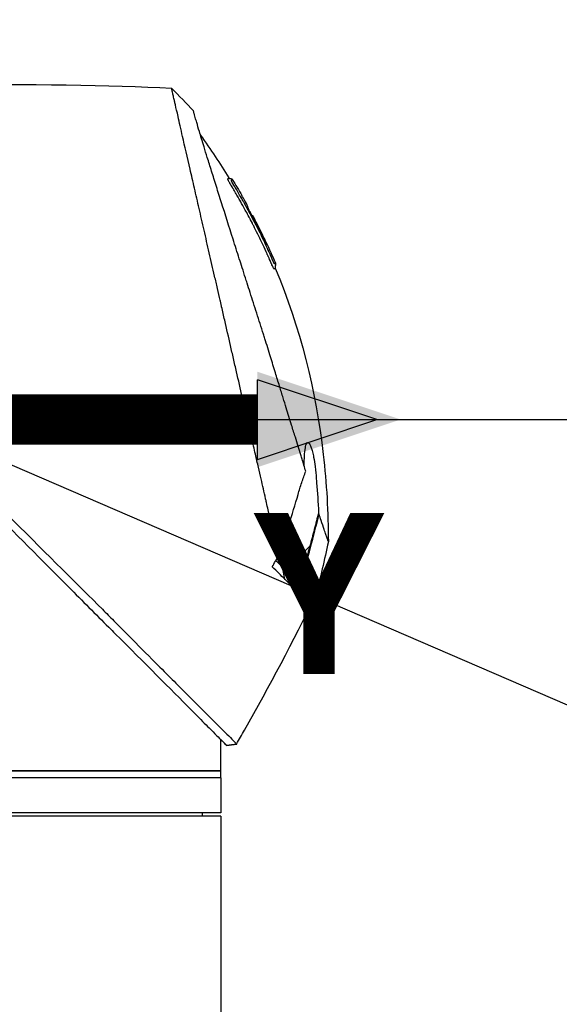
# Model space of a CAD drawing. Header units: millimetres. Extents: x 0 to 5219, y 0 to 2970.
# Tile 164 of 237: x 2025 to 2102, y 2037 to 2178. Entities that reach past the tile are written whole.
import ezdxf

# ---------------------------------------------------------------- set-up
doc = ezdxf.new("R2010")
doc.units = ezdxf.units.MM
doc.header["$LTSCALE"] = 0.2
doc.linetypes.add('CENTER2', pattern=[1.125, 0.75, -0.125, 0.125, -0.125])
for name, color, linetype in [('02_Center Line', 1, 'CENTER2'), ('07_Special Line2', 76, 'Continuous'), ('12_Before Rev.Num.', 5, 'Continuous')]:
    doc.layers.add(name, color=color, linetype=linetype)
doc.layers.add('14_Mark', color=7, linetype='Continuous', true_color=0xe03c31)
doc.styles.add('Rainbow-5.0 Style', font='malgunsl.ttf')
doc.dimstyles.new('Rainbow-5.0 Style', dxfattribs={"dimtxt": 4, "dimasz": 2.5, "dimexe": 1, "dimexo": 1, "dimgap": 1, "dimtad": 1, "dimdsep": 46, "dimtxsty": 'Rainbow-5.0 Style', "dimcen": 0, "dimclrd": 251, "dimclre": 251, "dimclrt": 7, "dimazin": 3, "dimtp": 0.1, "dimtm": 0.1, "dimtfac": 0.61, "dimtmove": 0, "dimatfit": 3, "dimfxl": 1, "dimlwd": -1, "dimlwe": -1, "dimarcsym": 1})
doc.dimstyles.new('Rainbow-5.0 Style$0', dxfattribs={"dimtxt": 4, "dimasz": 3, "dimexe": 2, "dimexo": 1, "dimgap": 0.8, "dimtad": 1, "dimzin": 9, "dimdsep": 46, "dimtxsty": 'Rainbow-5.0 Style', "dimcen": 0, "dimclrd": 251, "dimclre": 251, "dimclrt": 256, "dimadec": 1, "dimazin": 0, "dimtp": 0.1, "dimtm": 0.1, "dimtfac": 0.61, "dimtmove": 0, "dimatfit": 3, "dimfxl": 1, "dimlwd": -1, "dimlwe": -1, "dimarcsym": 1})

# ---------------------------------------------------------------- blocks, each defined once
blk = doc.blocks.new('A$Cf997e37c')
for p, q in [((7.74, 1413.49), (7.74, 1413.49)), ((8.94, 1411.94), (8.93, 1411.93)), ((9.79, 1410.39), (9.79, 1410.39)), ((10.29, 1408.97), (10.29, 1408.98)), ((10.38, 1409.06), (10.43, 1409.11)), ((10.46, 1409.15), (10.46, 1409.15)), ((18.66, 1361.7), (15.54, 1358.57)), ((14.44, 1359.01), (14.44, 1359.01)), ((15.07, 1356.97), (14.76, 1358.69)), ((15.68, 1358.42), (17.13, 1356.62)), ((15.98, 1357.48), (15.98, 1357.48)), ((17.36, 1356.75), (17.36, 1356.75)), ((5.9, 1331.5), (5.9, 1334)), ((6.74, 1333.16), (8.19, 1333.34)), ((8.19, 1333.34), (8.19, 1333.34)), ((5.9, 1331.5), (5.9, 1331.5)), ((5.9, 1329.5), (5.9, 1331.5)), ((-84.1, 1329.5), (5.9, 1329.5)), ((5.9, 1329.5), (-84.1, 1329.5)), ((5.9, 1328.5), (5.9, 1329.5)), ((5.9, 1328.5), (-84.1, 1328.5)), ((5.9, 1328.5), (-84.1, 1328.5)), ((5.9, 1328.5), (5.9, 1323.5)), ((5.9, 1323.5), (-84.1, 1323.5)), ((3.29, 1323), (3.3, 1323.5)), ((5.9, 1323), (-84.1, 1323)), ((5.9, 1323), (5.9, 919.1))]:
    blk.add_line(p, q)
for centre, major_axis, ratio, start_param, end_param in [((-345.1, 1397.6), (-366.09, -26.02), 0.042138, 3.488133, 3.909025), ((-0.48, 1424.81), (-7.47, 7.7), 0.120793, 4.50015, 4.924628), ((-73.55, 1364.88), (-45.52, 83.34), 1, 4.712389, 4.730948), ((-73.55, 1364.88), (47.06, -82.48), 1, 1.552239, 1.570796), ((-48.79, 1343.69), (61.32, 61.29), 0.000012, 6.229279, 6.245754), ((-163.81, 1410.5), (-44.19, -183.8), 1, 1.51817, 1.570796), ((-2401.35, 2796.85), (-765.25, 2704.52), 0.999799, 3.899585, 3.900232), ((22.59, 1353.11), (-157.24, -287.66), 0.019111, 4.710355, 4.714425), ((-9.64, 1382.72), (29.02, -28.06), 0.006576, 0.377371, 0.391215), ((-72.8, 1391.8), (92.5, 175.69), 0.499327, 4.653394, 4.763255), ((-10.44, 1381.83), (29.37, -28.27), 0.004865, 5.887634, 5.901943), ((-331.93, 1528.58), (133.4, 370.15), 0.996605, 4.537773, 4.543581)]:
    blk.add_ellipse(centre, major_axis=major_axis, ratio=ratio, start_param=start_param, end_param=end_param)
for points, knots in [([(14.21, 1360.31), (13.74, 1362.33), (13.24, 1364.52), (12.62, 1367.25), (12.53, 1367.6), (12.41, 1368.14), (12.37, 1368.32), (12.11, 1369.47), (11.91, 1370.35), (11.56, 1371.86), (11.43, 1372.45), (11.23, 1373.31), (11.16, 1373.62), (11.07, 1374), (11.05, 1374.08), (10.96, 1374.48), (10.88, 1374.82), (10.63, 1375.92), (10.45, 1376.7), (10.22, 1377.69), (10.18, 1377.89), (10.07, 1378.37), (10.01, 1378.64), (9.91, 1379.08), (9.86, 1379.26), (9.28, 1381.81), (8.72, 1384.25), (8.01, 1387.34), (7.87, 1387.97), (7.58, 1389.22), (7.44, 1389.83), (7.02, 1391.67), (6.75, 1392.88), (6.39, 1394.41), (6.32, 1394.73), (6.17, 1395.37), (6.1, 1395.69), (5.99, 1396.18), (5.95, 1396.33), (5.88, 1396.64), (5.85, 1396.79), (5.69, 1397.5), (5.55, 1398.07), (5.36, 1398.94), (5.29, 1399.23), (5.16, 1399.81), (5.09, 1400.09), (4.89, 1400.95), (4.77, 1401.52), (4.38, 1403.19), (4.13, 1404.3), (3.63, 1406.46), (3.39, 1407.52), (2.92, 1409.59), (2.69, 1410.59), (2.35, 1412.05), (2.24, 1412.53), (2.03, 1413.47), (1.92, 1413.93), (1.71, 1414.83), (1.61, 1415.28), (1.11, 1417.45), (0.75, 1419.02), (0.19, 1421.48), (-0.03, 1422.44), (-0.36, 1423.9), (-0.49, 1424.47), (-0.65, 1425.14), (-0.69, 1425.31), (-0.74, 1425.55), (-0.76, 1425.62), (-0.8, 1425.82), (-0.83, 1425.94), (-0.9, 1426.25), (-0.94, 1426.43), (-1, 1426.7), (-1.03, 1426.8), (-1.06, 1426.92), (-1.06, 1426.96), (-1.09, 1427.09), (-1.11, 1427.17), (-1.14, 1427.28), (-1.14, 1427.31), (-1.14, 1427.31)], [0.000001, 0.000001, 0.000001, 0.000001, 0.87198, 0.87198, 0.998176, 0.998176, 1.064575, 1.064575, 1.41457, 1.41457, 1.596219, 1.596219, 1.693857, 1.693857, 1.719166, 1.719166, 1.837725, 1.837725, 2.111396, 2.111396, 2.182409, 2.182409, 2.276499, 2.276499, 2.337341, 2.337341, 3.162147, 3.162147, 3.373842, 3.373842, 3.579811, 3.579811, 3.984502, 3.984502, 4.09507, 4.09507, 4.202311, 4.202311, 4.255972, 4.255972, 4.304596, 4.304596, 4.486711, 4.486711, 4.581165, 4.581165, 4.673894, 4.673894, 4.859509, 4.859509, 5.231419, 5.231419, 5.60592, 5.60592, 5.979077, 5.979077, 6.165933, 6.165933, 6.351964, 6.351964, 6.539189, 6.539189, 7.288579, 7.288579, 7.860772, 7.860772, 8.290537, 8.290537, 8.451715, 8.451715, 8.522248, 8.522248, 8.654959, 8.654959, 8.889881, 8.889881, 9.06617, 9.06617, 9.132077, 9.132077, 9.362293, 9.362293, 9.592797, 9.592797, 9.592797, 9.592797]), ([(18.09, 1372.45), (18, 1372.73), (17.91, 1373.02), (17.74, 1373.59), (17.64, 1373.89), (17.49, 1374.38), (17.43, 1374.58), (17.12, 1375.6), (16.86, 1376.44), (16.41, 1377.88), (16.23, 1378.47), (15.8, 1379.86), (15.55, 1380.68), (15.14, 1381.98), (15, 1382.46), (14.68, 1383.5), (14.5, 1384.05), (14.13, 1385.26), (13.93, 1385.91), (13.5, 1387.31), (13.27, 1388.06), (12.76, 1389.69), (12.5, 1390.56), (12.15, 1391.66), (12.08, 1391.88), (11.86, 1392.6), (11.7, 1393.1), (11.38, 1394.09), (11.23, 1394.59), (10.91, 1395.58), (10.75, 1396.08), (10.43, 1397.06), (10.27, 1397.56), (9.97, 1398.48), (9.82, 1398.95), (9.6, 1399.65), (9.52, 1399.9), (9.28, 1400.64), (9.13, 1401.12), (8.84, 1402.03), (8.7, 1402.46), (8.41, 1403.36), (8.26, 1403.84), (7.96, 1404.77), (7.82, 1405.23), (7.09, 1407.51), (6.54, 1409.25), (5.89, 1411.3), (5.77, 1411.7), (5.52, 1412.49), (5.39, 1412.88), (5.04, 1414.02), (4.81, 1414.74), (4.38, 1416.13), (4.17, 1416.79), (3.81, 1417.94), (3.66, 1418.44), (3.25, 1419.75), (3.03, 1420.49), (2.69, 1421.61), (2.57, 1422.03), (2.38, 1422.67), (2.31, 1422.92), (2.21, 1423.28), (2.17, 1423.42), (2.13, 1423.58), (2.12, 1423.62), (2.07, 1423.79), (2.05, 1423.9), (2.01, 1424.03), (2, 1424.07), (2, 1424.07)], [0.000001, 0.000001, 0.000001, 0.000001, 0.11946, 0.11946, 0.241052, 0.241052, 0.321692, 0.321692, 0.643653, 0.643653, 0.858623, 0.858623, 1.144694, 1.144694, 1.308122, 1.308122, 1.494874, 1.494874, 1.708069, 1.708069, 1.951832, 1.951832, 2.230695, 2.230695, 2.303189, 2.303189, 2.46479, 2.46479, 2.625297, 2.625297, 2.787922, 2.787922, 2.946664, 2.946664, 3.08253, 3.08253, 3.156368, 3.156368, 3.305764, 3.305764, 3.43529, 3.43529, 3.579096, 3.579096, 3.721833, 3.721833, 4.292184, 4.292184, 4.435257, 4.435257, 4.578157, 4.578157, 4.862917, 4.862917, 5.148905, 5.148905, 5.393875, 5.393875, 5.822939, 5.822939, 6.144758, 6.144758, 6.385994, 6.385994, 6.566823, 6.566823, 6.63475, 6.63475, 6.873456, 6.873456, 7.112007, 7.112007, 7.112007, 7.112007]), ([(12.82, 1402.97), (12.8, 1403.01), (12.77, 1403.07), (12.73, 1403.17), (12.72, 1403.2), (12.7, 1403.23), (12.69, 1403.26), (12.61, 1403.43), (12.57, 1403.52), (12.57, 1403.52), (12.57, 1403.52), (12.55, 1403.56), (12.55, 1403.58), (12.36, 1404.01), (12.16, 1404.43), (11.97, 1404.85), (11.85, 1405.1), (11.73, 1405.35), (11.61, 1405.6), (11.47, 1405.9), (11.33, 1406.17), (11.21, 1406.42), (10.98, 1406.88), (10.79, 1407.27), (10.62, 1407.59), (10.55, 1407.73), (10.48, 1407.86), (10.43, 1407.97), (10.22, 1408.38), (10.1, 1408.61), (10.07, 1408.66), (9.92, 1408.94), (9.77, 1409.23), (9.62, 1409.51), (9.48, 1409.75), (9.35, 1410), (9.21, 1410.24), (8.98, 1410.67), (8.79, 1411.01), (8.64, 1411.27), (8.53, 1411.47), (8.44, 1411.62), (8.38, 1411.72), (8.15, 1412.13), (8.01, 1412.36), (7.99, 1412.41), (7.96, 1412.44), (7.94, 1412.47), (7.93, 1412.51), (7.9, 1412.56), (7.87, 1412.6), (7.85, 1412.64), (7.8, 1412.73), (7.76, 1412.79), (7.72, 1412.85), (7.72, 1412.86), (7.71, 1412.88), (7.7, 1412.89), (7.67, 1412.93), (7.65, 1412.97), (7.64, 1412.99), (7.64, 1413), (7.63, 1413.01), (7.62, 1413.02), (7.62, 1413.03), (7.61, 1413.04), (7.6, 1413.05), (7.6, 1413.05), (7.6, 1413.06), (7.6, 1413.06), (7.57, 1413.11), (7.54, 1413.16), (7.52, 1413.19), (7.45, 1413.3), (7.41, 1413.37), (7.39, 1413.41), (7.38, 1413.43), (7.36, 1413.46), (7.34, 1413.49), (7.33, 1413.5), (7.32, 1413.52), (7.32, 1413.53), (7.31, 1413.54), (7.31, 1413.54), (7.31, 1413.55), (7.3, 1413.56), (7.29, 1413.57), (7.28, 1413.59), (7.27, 1413.61), (7.26, 1413.62), (7.25, 1413.64), (7.25, 1413.65), (7.24, 1413.66), (7.22, 1413.69), (7.21, 1413.71), (7.2, 1413.73), (7.19, 1413.75), (7.16, 1413.8), (7.13, 1413.85), (7.11, 1413.89), (7.08, 1413.95), (7.05, 1414), (7.03, 1414.04), (7.02, 1414.07), (7, 1414.1), (6.99, 1414.12), (6.98, 1414.14), (6.98, 1414.15), (6.97, 1414.16), (6.97, 1414.16), (6.97, 1414.17), (6.97, 1414.17), (6.96, 1414.19), (6.95, 1414.22), (6.94, 1414.25), (6.93, 1414.25), (6.93, 1414.26), (6.93, 1414.26), (6.93, 1414.27), (6.93, 1414.27), (6.93, 1414.28), (6.93, 1414.28), (6.92, 1414.29), (6.92, 1414.3), (6.92, 1414.3), (6.92, 1414.31), (6.92, 1414.31), (6.92, 1414.32), (6.95, 1414.34), (6.97, 1414.38), (6.99, 1414.4), (7.01, 1414.42), (7.03, 1414.43), (7.03, 1414.44), (7.04, 1414.45), (7.05, 1414.45), (7.05, 1414.46), (7.06, 1414.46), (7.06, 1414.47), (7.07, 1414.48), (7.07, 1414.48), (7.08, 1414.48), (7.08, 1414.48), (7.08, 1414.48), (7.08, 1414.48)], [-0.6381839, -0.6381839, -0.6381839, -0.6381839, -0.6316964, -0.6316964, -0.6316964, -0.6307456, -0.6307456, -0.6307456, -0.6250215, -0.6250215, -0.6250215, -0.6234436, -0.6234436, -0.6234436, -0.5910238, -0.5910238, -0.5910238, -0.5714286, -0.5714286, -0.5714286, -0.5584343, -0.5584343, -0.5584343, -0.5344378, -0.5344378, -0.5344378, -0.5236736, -0.5236736, -0.5236736, -0.4857143, -0.4857143, -0.4857143, -0.4628498, -0.4628498, -0.4628498, -0.4428571, -0.4428571, -0.4428571, -0.4184801, -0.4184801, -0.4184801, -0.4, -0.4, -0.4, -0.3785714, -0.3785714, -0.3785714, -0.3766324, -0.3766324, -0.3766324, -0.3736775, -0.3736775, -0.3736775, -0.3678571, -0.3678571, -0.3678571, -0.3667329, -0.3667329, -0.3667329, -0.3632653, -0.3632653, -0.3632653, -0.3617347, -0.3617347, -0.3617347, -0.3602041, -0.3602041, -0.3602041, -0.3600354, -0.3600354, -0.3600354, -0.3571429, -0.3571429, -0.3571429, -0.3517857, -0.3517857, -0.3517857, -0.3491071, -0.3491071, -0.3491071, -0.347306, -0.347306, -0.347306, -0.3464286, -0.3464286, -0.3464286, -0.3448214, -0.3448214, -0.3448214, -0.3432143, -0.3432143, -0.3432143, -0.341231, -0.341231, -0.341231, -0.34, -0.34, -0.34, -0.3357143, -0.3357143, -0.3357143, -0.3314305, -0.3314305, -0.3314305, -0.3277963, -0.3277963, -0.3277963, -0.325, -0.325, -0.325, -0.3238534, -0.3238534, -0.3238534, -0.3196429, -0.3196429, -0.3196429, -0.3186098, -0.3186098, -0.3186098, -0.3169643, -0.3169643, -0.3169643, -0.3142857, -0.3142857, -0.3142857, -0.3057284, -0.3057284, -0.3057284, -0.2625175, -0.2625175, -0.2625175, -0.2379132, -0.2379132, -0.2379132, -0.2285714, -0.2285714, -0.2285714, -0.2146659, -0.2146659, -0.2146659, -0.1843164, -0.1843164, -0.1843164, -0.1783373, -0.1783373, -0.1783373, -0.1783373]), ([(7.08, 1414.48), (7.09, 1414.46), (7.1, 1414.44), (7.14, 1414.42), (7.16, 1414.41), (7.2, 1414.39), (7.22, 1414.39), (7.27, 1414.38), (7.31, 1414.37), (7.38, 1414.37), (7.42, 1414.36), (7.48, 1414.34), (7.5, 1414.33), (7.53, 1414.3), (7.55, 1414.28), (7.56, 1414.26)], [0, 0, 0, 0, 0.00696823, 0.00696823, 0.0132767, 0.0132767, 0.01999622, 0.01999622, 0.03024169, 0.03024169, 0.04191695, 0.04191695, 0.04845969, 0.04845969, 0.05587781, 0.05587781, 0.05587781, 0.05587781]), ([(7.69, 1413.58), (7.67, 1413.61), (7.65, 1413.63), (7.64, 1413.66), (7.55, 1413.8), (7.51, 1413.88), (7.49, 1413.91), (7.49, 1413.92), (7.47, 1413.95), (7.46, 1413.99), (7.45, 1413.99), (7.45, 1413.99), (7.45, 1414), (7.44, 1414.02), (7.43, 1414.03), (7.43, 1414.05), (7.42, 1414.06), (7.42, 1414.08), (7.41, 1414.09), (7.41, 1414.09), (7.41, 1414.09), (7.41, 1414.09), (7.41, 1414.09), (7.41, 1414.09), (7.41, 1414.1), (7.41, 1414.1), (7.41, 1414.1), (7.41, 1414.11), (7.41, 1414.11), (7.41, 1414.11), (7.41, 1414.11), (7.41, 1414.12), (7.42, 1414.12), (7.42, 1414.12), (7.42, 1414.12), (7.42, 1414.13), (7.42, 1414.13), (7.42, 1414.13), (7.43, 1414.13), (7.43, 1414.13), (7.43, 1414.13), (7.43, 1414.14), (7.44, 1414.14), (7.44, 1414.14), (7.45, 1414.15), (7.45, 1414.15), (7.45, 1414.15), (7.46, 1414.16), (7.47, 1414.16), (7.47, 1414.17), (7.47, 1414.17), (7.48, 1414.18), (7.49, 1414.19), (7.5, 1414.2), (7.51, 1414.21), (7.52, 1414.22), (7.52, 1414.22), (7.52, 1414.22), (7.53, 1414.23), (7.54, 1414.24), (7.55, 1414.25), (7.56, 1414.26), (7.56, 1414.26), (7.56, 1414.26), (7.56, 1414.26), (7.56, 1414.26), (7.56, 1414.26)], [0.6113952, 0.6113952, 0.6113952, 0.6113952, 0.6163655, 0.6163655, 0.6163655, 0.6428571, 0.6428571, 0.6428571, 0.6462054, 0.6462054, 0.6462054, 0.6466888, 0.6466888, 0.6466888, 0.6495536, 0.6495536, 0.6495536, 0.6529018, 0.6529018, 0.6529018, 0.6534468, 0.6534468, 0.6534468, 0.6545759, 0.6545759, 0.6545759, 0.65625, 0.65625, 0.65625, 0.6595982, 0.6595982, 0.6595982, 0.6629464, 0.6629464, 0.6629464, 0.6668565, 0.6668565, 0.6668565, 0.6696429, 0.6696429, 0.6696429, 0.6763393, 0.6763393, 0.6763393, 0.6830357, 0.6830357, 0.6830357, 0.6964286, 0.6964286, 0.6964286, 0.7071219, 0.7071219, 0.7071219, 0.75, 0.75, 0.75, 0.7544493, 0.7544493, 0.7544493, 0.7766834, 0.7766834, 0.7766834, 0.7989284, 0.7989284, 0.7989284, 0.8029565, 0.8029565, 0.8029565, 0.8029565]), ([(9.2, 1410.97), (9.13, 1411.1), (9.06, 1411.23), (8.99, 1411.36), (8.63, 1411.99), (8.33, 1412.5), (8.09, 1412.9), (7.93, 1413.18), (7.79, 1413.41), (7.69, 1413.58)], [0.53854069, 0.53854069, 0.53854069, 0.53854069, 0.54601158, 0.54601158, 0.54601158, 0.58414804, 0.58414804, 0.58414804, 0.6113952, 0.6113952, 0.6113952, 0.6113952]), ([(9.2, 1410.97), (10, 1409.55), (10.76, 1408.1), (11.85, 1405.91), (12.2, 1405.17), (12.71, 1404.05), (12.88, 1403.68), (13.13, 1403.12), (13.21, 1402.93), (13.33, 1402.65), (13.38, 1402.55), (13.43, 1402.44), (13.44, 1402.41), (13.48, 1402.34), (13.5, 1402.3), (13.52, 1402.25), (13.53, 1402.23), (13.55, 1402.2), (13.55, 1402.19), (13.56, 1402.19)], [0, 0, 0, 0, 0.4895494, 0.4895494, 0.7349123, 0.7349123, 0.8575971, 0.8575971, 0.9189278, 0.9189278, 0.9500754, 0.9500754, 0.9597588, 0.9597588, 0.9764516, 0.9764516, 0.986508, 0.986508, 0.9974152, 0.9974152, 0.9974152, 0.9974152]), ([(12.44, 1404.89), (12.16, 1405.51), (11.86, 1406.12), (11.27, 1407.33), (10.96, 1407.93), (10.55, 1408.72), (10.49, 1408.84), (10.34, 1409.13), (10.26, 1409.28), (10.12, 1409.56), (10.05, 1409.7), (9.92, 1409.97), (9.86, 1410.09), (9.78, 1410.28), (9.76, 1410.33), (9.76, 1410.37), (9.77, 1410.37), (9.78, 1410.38), (9.79, 1410.39), (9.79, 1410.39)], [0, 0, 0, 0, 0.2033457, 0.2033457, 0.4054893, 0.4054893, 0.4711803, 0.4711803, 0.537522, 0.537522, 0.6072062, 0.6072062, 0.6950472, 0.6950472, 0.7818922, 0.7818922, 0.8436322, 0.8436322, 0.9566964, 0.9566964, 0.9566964, 0.9566964]), ([(10.05, 1409.69), (10.06, 1409.68), (10.07, 1409.67), (10.14, 1409.53), (10.21, 1409.39), (10.31, 1409.18), (10.34, 1409.12), (10.38, 1409.06)], [0.10468541, 0.10468541, 0.10468541, 0.10468541, 0.10797961, 0.10797961, 0.13839286, 0.13839286, 0.15095897, 0.15095897, 0.15095897, 0.15095897]), ([(10.46, 1409.15), (10.46, 1409.14), (10.45, 1409.13), (10.43, 1409.12), (10.43, 1409.12), (10.43, 1409.11)], [0, 0, 0, 0, 0.2014667, 0.2014667, 0.2133174, 0.2133174, 0.2133174, 0.2133174]), ([(10.43, 1409.11), (10.43, 1409.11), (10.43, 1409.11), (10.43, 1409.11), (10.43, 1409.11), (10.44, 1409.09), (10.45, 1409.07), (10.47, 1409.02), (10.48, 1408.99), (10.51, 1408.93), (10.53, 1408.9), (10.57, 1408.81), (10.6, 1408.76), (10.76, 1408.45), (10.85, 1408.28), (11.48, 1407.06), (11.99, 1406), (12.49, 1404.94)], [0.2133319, 0.2133319, 0.2133319, 0.2133319, 0.2163534, 0.2163534, 0.2235204, 0.2235204, 0.23705, 0.23705, 0.2500366, 0.2500366, 0.2610139, 0.2610139, 0.2818391, 0.2818391, 0.3061493, 0.3061493, 0.4559018, 0.4559018, 0.4559018, 0.4559018]), ([(11.76, 1406.58), (11.71, 1406.68), (11.61, 1406.89), (11.15, 1407.82), (10.81, 1408.48), (10.46, 1409.15)], [-0.3088998, -0.3088998, -0.3088998, -0.3088998, -0.2247493, -0.2247493, 0, 0, 0, 0]), ([(12.38, 1405.31), (12.34, 1405.38), (12.3, 1405.47), (12.18, 1405.73), (12.09, 1405.9), (11.96, 1406.18), (11.91, 1406.27), (11.77, 1406.56), (11.69, 1406.73), (11.23, 1407.66), (10.85, 1408.41), (10.46, 1409.15)], [0.2755532, 0.2755532, 0.2755532, 0.2755532, 0.2850415, 0.2850415, 0.2995323, 0.2995323, 0.3067321, 0.3067321, 0.3211833, 0.3211833, 0.3801221, 0.3801221, 0.3801221, 0.3801221]), ([(13.23, 1402.03), (13.23, 1402.04), (13.23, 1402.04), (13.22, 1402.05), (13.21, 1402.08), (13.2, 1402.11), (13.18, 1402.15), (13.15, 1402.21), (13.13, 1402.25), (13.12, 1402.28), (13.11, 1402.3), (13.1, 1402.32), (13.1, 1402.34), (13.09, 1402.34), (13.09, 1402.35), (13.09, 1402.35), (13.09, 1402.36), (13.08, 1402.36), (13.08, 1402.37), (13.08, 1402.38), (13.07, 1402.39), (13.07, 1402.4), (13.06, 1402.42), (13.05, 1402.44), (13.04, 1402.46), (13.03, 1402.48), (13.02, 1402.5), (13.01, 1402.52), (12.98, 1402.61), (12.94, 1402.69), (12.9, 1402.77), (12.89, 1402.81), (12.87, 1402.86), (12.84, 1402.92), (12.84, 1402.93), (12.83, 1402.94), (12.83, 1402.94), (12.83, 1402.96), (12.82, 1402.96), (12.82, 1402.97), (12.82, 1402.97), (12.82, 1402.97), (12.82, 1402.97)], [-0.66514195, -0.66514195, -0.66514195, -0.66514195, -0.66455586, -0.66455586, -0.66455586, -0.66183036, -0.66183036, -0.66183036, -0.65848214, -0.65848214, -0.65848214, -0.65680804, -0.65680804, -0.65680804, -0.65638951, -0.65638951, -0.65638951, -0.65597098, -0.65597098, -0.65597098, -0.65513393, -0.65513393, -0.65513393, -0.65351626, -0.65351626, -0.65351626, -0.65178571, -0.65178571, -0.65178571, -0.64508929, -0.64508929, -0.64508929, -0.64174107, -0.64174107, -0.64174107, -0.64037359, -0.64037359, -0.64037359, -0.63839286, -0.63839286, -0.63839286, -0.63818395, -0.63818395, -0.63818395, -0.63818395]), ([(13.43, 1401.62), (13.41, 1401.65), (13.4, 1401.69), (13.38, 1401.72), (13.32, 1401.84), (13.27, 1401.96), (13.23, 1402.03), (13.23, 1402.03), (13.23, 1402.03), (13.23, 1402.03)], [-0.67857143, -0.67857143, -0.67857143, -0.67857143, -0.67563925, -0.67563925, -0.67563925, -0.66517857, -0.66517857, -0.66517857, -0.66514195, -0.66514195, -0.66514195, -0.66514195]), ([(13.71, 1401.55), (13.71, 1401.55), (13.71, 1401.55), (13.71, 1401.55), (13.71, 1401.55), (13.7, 1401.54), (13.7, 1401.54), (13.69, 1401.53), (13.69, 1401.53), (13.69, 1401.53), (13.68, 1401.52), (13.67, 1401.51), (13.66, 1401.5), (13.65, 1401.49), (13.64, 1401.48), (13.64, 1401.48), (13.62, 1401.46), (13.61, 1401.45), (13.6, 1401.44), (13.6, 1401.44), (13.6, 1401.44), (13.6, 1401.44), (13.6, 1401.44), (13.6, 1401.44), (13.59, 1401.43), (13.59, 1401.43), (13.59, 1401.43), (13.59, 1401.43), (13.58, 1401.42), (13.57, 1401.42), (13.57, 1401.42), (13.57, 1401.41), (13.57, 1401.41), (13.57, 1401.41), (13.56, 1401.41), (13.56, 1401.41), (13.56, 1401.41), (13.56, 1401.41), (13.56, 1401.41), (13.56, 1401.41), (13.56, 1401.41), (13.56, 1401.42), (13.56, 1401.42), (13.55, 1401.42), (13.55, 1401.42), (13.55, 1401.42), (13.55, 1401.42), (13.55, 1401.42), (13.54, 1401.42), (13.54, 1401.43), (13.53, 1401.43), (13.52, 1401.46), (13.52, 1401.46), (13.51, 1401.48), (13.5, 1401.49), (13.48, 1401.52), (13.46, 1401.57), (13.43, 1401.62)], [-0.8424131, -0.8424131, -0.8424131, -0.8424131, -0.8361277, -0.8361277, -0.8361277, -0.7959166, -0.7959166, -0.7959166, -0.7857143, -0.7857143, -0.7857143, -0.7650972, -0.7650972, -0.7650972, -0.7397959, -0.7397959, -0.7397959, -0.7152592, -0.7152592, -0.7152592, -0.7135569, -0.7135569, -0.7135569, -0.7068916, -0.7068916, -0.7068916, -0.70606, -0.70606, -0.70606, -0.7010621, -0.7010621, -0.7010621, -0.6985631, -0.6985631, -0.6985631, -0.6973136, -0.6973136, -0.6973136, -0.6969517, -0.6969517, -0.6969517, -0.6960641, -0.6960641, -0.6960641, -0.6934402, -0.6934402, -0.6934402, -0.691691, -0.691691, -0.691691, -0.6873178, -0.6873178, -0.6873178, -0.6847598, -0.6847598, -0.6847598, -0.6785714, -0.6785714, -0.6785714, -0.6785714]), ([(13.73, 1402.29), (13.73, 1402.29), (13.73, 1402.29), (13.73, 1402.29), (13.73, 1402.29), (13.73, 1402.28), (13.72, 1402.27), (13.71, 1402.26), (13.7, 1402.25), (13.69, 1402.24), (13.68, 1402.23), (13.68, 1402.22), (13.67, 1402.21), (13.66, 1402.2), (13.65, 1402.2), (13.63, 1402.19), (13.63, 1402.19), (13.63, 1402.19), (13.63, 1402.19), (13.63, 1402.19), (13.62, 1402.18), (13.62, 1402.18), (13.6, 1402.18), (13.59, 1402.18), (13.59, 1402.18), (13.59, 1402.18), (13.59, 1402.18), (13.59, 1402.18), (13.58, 1402.18), (13.59, 1402.15), (13.56, 1402.18), (13.56, 1402.18), (13.56, 1402.19), (13.56, 1402.19)], [0.1904669, 0.1904669, 0.1904669, 0.1904669, 0.1946998, 0.1946998, 0.1946998, 0.2185366, 0.2185366, 0.2185366, 0.2401138, 0.2401138, 0.2401138, 0.25, 0.25, 0.25, 0.2746433, 0.2746433, 0.2746433, 0.275, 0.275, 0.275, 0.284375, 0.284375, 0.284375, 0.29375, 0.29375, 0.29375, 0.2960651, 0.2960651, 0.2960651, 0.3063403, 0.3063403, 0.3063403, 0.3071483, 0.3071483, 0.3071483, 0.3071483]), ([(13.73, 1402.29), (13.74, 1402.26), (13.75, 1402.23), (13.76, 1402.17), (13.76, 1402.14), (13.75, 1402.06), (13.74, 1402.01), (13.71, 1401.87), (13.68, 1401.77), (13.69, 1401.62), (13.7, 1401.59), (13.71, 1401.55)], [0.00004944, 0.00004944, 0.00004944, 0.00004944, 0.00905919, 0.00905919, 0.01879779, 0.01879779, 0.03294906, 0.03294906, 0.06376672, 0.06376672, 0.07528968, 0.07528968, 0.07528968, 0.07528968]), ([(13.71, 1401.55), (17.26, 1393.07), (19.54, 1383.97), (21.07, 1370.7), (21.31, 1366.52), (21.32, 1362.35)], [0, 0, 0, 0, 2.758267, 2.758267, 4.009408, 4.009408, 4.009408, 4.009408]), ([(-37.48, 1379.03), (-37.21, 1378.76), (-36.96, 1378.52), (-36.34, 1377.89), (-36.05, 1377.6), (-35.19, 1376.75), (-34.62, 1376.18), (-32.91, 1374.46), (-31.77, 1373.32), (-28.36, 1369.91), (-26.11, 1367.66), (-18.77, 1360.33), (-14.54, 1356.14), (-10.52, 1352.11), (-9.97, 1351.56), (-8.9, 1350.48), (-8.36, 1349.94), (-6.45, 1348.02), (-5.19, 1346.73), (-3.58, 1345.12), (-3.19, 1344.74), (-2.01, 1343.55), (-1.25, 1342.79), (-0.2, 1341.74), (0.12, 1341.42), (1.01, 1340.53), (1.57, 1339.97), (3.03, 1338.51), (3.87, 1337.64), (5.76, 1335.77), (6.67, 1334.88), (7.58, 1333.97), (7.81, 1333.73), (8.04, 1333.5), (8.1, 1333.44), (8.14, 1333.39), (8.15, 1333.38), (8.16, 1333.37), (8.17, 1333.36), (8.18, 1333.35), (8.18, 1333.35), (8.18, 1333.35), (8.19, 1333.35), (8.19, 1333.34), (8.19, 1333.34), (8.19, 1333.34), (8.19, 1333.34), (8.19, 1333.34)], [0, 0, 0, 0, 0.115596, 0.115596, 0.212113, 0.212113, 0.405093, 0.405093, 0.790972, 0.790972, 1.563393, 1.563393, 3.332159, 3.332159, 3.60987, 3.60987, 3.890806, 3.890806, 4.623507, 4.623507, 4.856845, 4.856845, 5.35641, 5.35641, 5.576842, 5.576842, 5.990665, 5.990665, 6.711546, 6.711546, 7.79125, 7.79125, 8.330789, 8.330789, 8.599474, 8.599474, 8.666532, 8.666532, 8.716444, 8.716444, 8.791539, 8.791539, 8.829086, 8.829086, 8.847858, 8.847858, 8.871461, 8.871461, 8.871461, 8.871461]), ([(-38.47, 1378.35), (-37.7, 1377.61), (-36.94, 1376.86), (-35.26, 1375.22), (-34.35, 1374.32), (-31.5, 1371.49), (-29.56, 1369.55), (-23.64, 1363.62), (-19.69, 1359.64), (-13.94, 1353.88), (-12.01, 1351.95), (-9.84, 1349.77), (-9.53, 1349.46), (-5.04, 1344.96), (-1.24, 1341.17), (1.83, 1338.08), (2.03, 1337.88), (2.97, 1336.92), (3.66, 1336.24), (5.04, 1334.86), (5.67, 1334.23), (6.3, 1333.59), (6.46, 1333.43), (6.63, 1333.27), (6.67, 1333.23), (6.71, 1333.19), (6.72, 1333.18), (6.73, 1333.17), (6.73, 1333.17), (6.73, 1333.16), (6.73, 1333.16), (6.74, 1333.16), (6.74, 1333.16), (6.74, 1333.16), (6.74, 1333.16), (6.74, 1333.16)], [-7.620463, -7.620463, -7.620463, -7.620463, -7.336805, -7.336805, -6.999081, -6.999081, -6.270272, -6.270272, -4.749597, -4.749597, -3.95115, -3.95115, -3.814973, -3.814973, -1.971605, -1.971605, -1.846597, -1.846597, -1.347406, -1.347406, -0.675491, -0.675491, -0.339165, -0.339165, -0.169556, -0.169556, -0.084774, -0.084774, -0.042597, -0.042597, -0.021599, -0.021599, -0.011128, -0.011128, -0.000028, -0.000028, -0.000028, -0.000028]), ([(17.87, 1373.16), (17.87, 1373.8), (17.88, 1374.26), (17.92, 1375.04), (17.96, 1375.48), (18.08, 1376.09), (18.14, 1376.3), (18.28, 1376.53), (18.36, 1376.58), (18.48, 1376.54), (18.57, 1376.48), (18.75, 1376.15), (18.81, 1376), (18.93, 1375.64), (18.99, 1375.45), (19.1, 1374.99), (19.16, 1374.72), (19.29, 1374.02), (19.36, 1373.57), (19.51, 1372.45), (19.55, 1371.89), (19.6, 1371.25), (19.62, 1371.02), (19.75, 1369.37), (19.84, 1367.99), (19.92, 1366.52)], [-1.705013, -1.705013, -1.705013, -1.705013, -1.556708, -1.556708, -1.329106, -1.329106, -1.145925, -1.145925, -0.996981, -0.996981, -0.898581, -0.898581, -0.842466, -0.842466, -0.790237, -0.790237, -0.729818, -0.729818, -0.639276, -0.639276, -0.510567, -0.510567, -0.441089, -0.441089, -0.000001, -0.000001, -0.000001, -0.000001]), ([(16.99, 1369.13), (17.15, 1369.69), (17.32, 1370.25), (17.69, 1371.36), (17.89, 1371.91), (18.09, 1372.45)], [0.000001, 0.000001, 0.000001, 0.000001, 0.1746079, 0.1746079, 0.3493254, 0.3493254, 0.3493254, 0.3493254]), ([(14.21, 1360.31), (14.69, 1361.72), (15.18, 1363.21), (16.12, 1366.19), (16.58, 1367.7), (16.99, 1369.13)], [0.000001, 0.000001, 0.000001, 0.000001, 0.4445869, 0.4445869, 0.8865288, 0.8865288, 0.8865288, 0.8865288]), ([(19.92, 1366.52), (19.72, 1365.72), (19.52, 1364.91), (19.1, 1363.3), (18.88, 1362.5), (18.66, 1361.7)], [0.000001, 0.000001, 0.000001, 0.000001, 0.2490275, 0.2490275, 0.498054, 0.498054, 0.498054, 0.498054]), ([(19.99, 1366.31), (19.98, 1366.34), (19.97, 1366.37), (19.94, 1366.45), (19.93, 1366.49), (19.92, 1366.52)], [-0.04707166, -0.04707166, -0.04707166, -0.04707166, -0.02156687, -0.02156687, -0.00000099, -0.00000099, -0.00000099, -0.00000099]), ([(21.32, 1362.35), (21.32, 1362.35), (21.32, 1362.35), (21.32, 1362.35), (21.32, 1362.36), (21.29, 1362.42), (21.25, 1362.54), (21.24, 1362.56), (21.23, 1362.58), (21.23, 1362.6), (21.17, 1362.75), (21.1, 1362.95), (21.04, 1363.12), (21.01, 1363.21), (20.99, 1363.29), (20.96, 1363.36), (20.89, 1363.57), (20.81, 1363.81), (20.72, 1364.08), (20.59, 1364.46), (20.44, 1364.9), (20.28, 1365.4), (20.19, 1365.69), (20.09, 1365.99), (19.99, 1366.31)], [-0.9997805, -0.9997805, -0.9997805, -0.9997805, -0.9852531, -0.9852531, -0.9852531, -0.7801742, -0.7801742, -0.7801742, -0.75, -0.75, -0.75, -0.5788911, -0.5788911, -0.5788911, -0.5, -0.5, -0.5, -0.3424334, -0.3424334, -0.3424334, -0.1230002, -0.1230002, -0.1230002, 0, 0, 0, 0]), ([(18.66, 1361.7), (18.64, 1361.61), (18.61, 1361.51), (18.55, 1361.3), (18.52, 1361.2), (18.44, 1360.89), (18.38, 1360.69), (18.21, 1360.08), (18.09, 1359.68), (17.74, 1358.46), (17.5, 1357.66), (17.26, 1356.85)], [-0.5086362, -0.5086362, -0.5086362, -0.5086362, -0.4739534, -0.4739534, -0.441906, -0.441906, -0.3787937, -0.3787937, -0.2524889, -0.2524889, -0.000008, -0.000008, -0.000008, -0.000008]), ([(14.76, 1358.69), (14.68, 1358.77), (14.54, 1358.91), (14.32, 1359.12), (14.16, 1359.28), (14.02, 1359.42), (13.91, 1359.53), (13.9, 1359.55), (13.89, 1359.56), (13.87, 1359.57), (13.85, 1359.59), (13.83, 1359.61), (13.8, 1359.64)], [-1, -1, -1, -1, -0.75, -0.75, -0.75, -0.5269223, -0.5269223, -0.5269223, -0.5, -0.5, -0.5, -0.441661, -0.441661, -0.441661, -0.441661]), ([(15.54, 1358.57), (15.32, 1358.79), (15.09, 1359.02), (14.84, 1359.27), (14.83, 1359.28), (14.82, 1359.29), (14.81, 1359.3), (14.49, 1359.62), (14.23, 1359.88), (14.05, 1360.06)], [0, 0, 0, 0, 0.2423045, 0.2423045, 0.2423045, 0.25, 0.25, 0.25, 0.4698867, 0.4698867, 0.4698867, 0.4698867]), ([(15.07, 1356.97), (14.81, 1357.23), (14.54, 1357.5), (13.94, 1358.1), (13.61, 1358.42), (13.28, 1358.75)], [0, 0, 0, 0, 0.2242367, 0.2242367, 0.4651784, 0.4651784, 0.4651784, 0.4651784]), ([(16.24, 1357.22), (16.02, 1357.44), (15.79, 1357.67), (15.55, 1357.91), (15.54, 1357.92), (15.54, 1357.92), (15.54, 1357.92), (15.29, 1358.16), (15.03, 1358.43), (14.76, 1358.69)], [-1, -1, -1, -1, -0.5031772, -0.5031772, -0.5031772, -0.5, -0.5, -0.5, 0, 0, 0, 0]), ([(15.68, 1358.42), (15.67, 1358.43), (15.66, 1358.43), (15.65, 1358.45), (15.65, 1358.45), (15.63, 1358.47), (15.62, 1358.49), (15.59, 1358.51), (15.58, 1358.53), (15.57, 1358.54), (15.56, 1358.55), (15.55, 1358.56), (15.54, 1358.57), (15.54, 1358.57)], [0.000001, 0.000001, 0.000001, 0.000001, 0.00272697, 0.00272697, 0.00542648, 0.00542648, 0.01073802, 0.01073802, 0.01585747, 0.01585747, 0.01837058, 0.01837058, 0.02084972, 0.02084972, 0.02084972, 0.02084972]), ([(16.24, 1357.22), (16.23, 1357.27), (16.19, 1357.52), (15.93, 1358.06), (15.81, 1358.25), (15.68, 1358.42)], [0.00000226, 0.00000226, 0.00000226, 0.00000226, 0.01532774, 0.01532774, 0.02361868, 0.02361868, 0.02361868, 0.02361868]), ([(16.53, 1355.54), (16.31, 1355.75), (16.08, 1355.97), (15.72, 1356.33), (15.59, 1356.46), (15.4, 1356.65), (15.34, 1356.71), (15.24, 1356.81), (15.21, 1356.84), (15.16, 1356.89), (15.14, 1356.91), (15.1, 1356.94), (15.09, 1356.96), (15.07, 1356.97)], [0.000001, 0.000001, 0.000001, 0.000001, 0.2318332, 0.2318332, 0.3483456, 0.3483456, 0.40613, 0.40613, 0.4349144, 0.4349144, 0.4492809, 0.4492809, 0.4664527, 0.4664527, 0.4664527, 0.4664527]), ([(16.53, 1355.54), (16.47, 1355.81), (16.42, 1356.11), (16.33, 1356.65), (16.28, 1356.97), (16.24, 1357.22)], [0.000001, 0.000001, 0.000001, 0.000001, 0.083636, 0.083636, 0.1696312, 0.1696312, 0.1696312, 0.1696312]), ([(17.13, 1356.62), (17.04, 1356.46), (16.95, 1356.31), (16.78, 1356), (16.69, 1355.84), (16.61, 1355.68)], [-0.1067409, -0.1067409, -0.1067409, -0.1067409, -0.0533713, -0.0533713, -0.0000018, -0.0000018, -0.0000018, -0.0000018]), ([(17.26, 1356.85), (17.24, 1356.81), (17.22, 1356.77), (17.17, 1356.69), (17.15, 1356.66), (17.13, 1356.62)], [-0.02701964, -0.02701964, -0.02701964, -0.02701964, -0.01351028, -0.01351028, -0.000001, -0.000001, -0.000001, -0.000001]), ([(19.51, 1354.6), (19.51, 1354.6), (19.51, 1354.6), (19.5, 1354.61), (19.49, 1354.62), (19.48, 1354.63), (19.47, 1354.64), (19.43, 1354.67), (19.39, 1354.72), (19.33, 1354.78), (19.21, 1354.89), (19.04, 1355.06), (18.81, 1355.3), (18.8, 1355.3), (18.8, 1355.31), (18.79, 1355.31), (18.56, 1355.54), (18.28, 1355.83), (17.92, 1356.19), (17.76, 1356.35), (17.59, 1356.52), (17.41, 1356.7)], [0.0000759, 0.0000759, 0.0000759, 0.0000759, 0.0768214, 0.0768214, 0.0768214, 0.1521768, 0.1521768, 0.1521768, 0.2988063, 0.2988063, 0.2988063, 0.5714286, 0.5714286, 0.5714286, 0.5782623, 0.5782623, 0.5782623, 0.8701763, 0.8701763, 0.8701763, 1, 1, 1, 1]), ([(16.61, 1355.68), (16.59, 1355.66), (16.58, 1355.64), (16.55, 1355.59), (16.54, 1355.56), (16.53, 1355.54)], [-0.01682573, -0.01682573, -0.01682573, -0.01682573, -0.00841337, -0.00841337, -0.00000101, -0.00000101, -0.00000101, -0.00000101]), ([(6.74, 1333.16), (6.74, 1333.16), (6.72, 1333.17), (6.6, 1333.29), (6.33, 1333.56), (5.9, 1334)], [-8.6028048, -8.6028048, -8.6028048, -8.6028048, -8.4195703, -8.4195703, -7.7286267, -7.7286267, -7.7286267, -7.7286267])]:
    blk.add_open_spline(points, degree=3, knots=knots)
for points in [[(3, 1420.58), (4.44, 1418.6), (5.8, 1416.56), (7.08, 1414.48)], [(7.56, 1414.26), (7.56, 1414.26), (7.56, 1414.26), (7.56, 1414.26)], [(7.56, 1414.26), (8.03, 1413.49), (8.49, 1412.72), (8.94, 1411.94)], [(7.97, 1413.1), (7.98, 1413.1), (7.98, 1413.09), (7.98, 1413.09)], [(12.38, 1405.31), (12.85, 1404.31), (13.3, 1403.3), (13.73, 1402.29)], [(21.32, 1362.35), (20.77, 1359.75), (20.17, 1357.17), (19.51, 1354.6)], [(8.19, 1333.34), (7.7, 1333.28), (7.22, 1333.22), (6.74, 1333.16)]]:
    blk.add_open_spline(points, degree=3)
at = {"layer": '02_Center Line', "ltscale": 11.288275}
blk.add_line((-213.73, 1379.85), (48.74, 1379.85), dxfattribs=at)
blk = doc.blocks.new('*D120')
at = {"color": 251, "linetype": 'ByBlock', "transparency": 16777216}
for p, q in [((2040.53, 2120.75), (2210.65, 2120.75)), ((2200.65, 1565.6), (2200.65, 2105.75)), ((2040.53, 1550.6), (2210.65, 1550.6))]:
    blk.add_line(p, q, dxfattribs=at)
at = {"color": 251, "transparency": 16777216}
for points in [[(2198.15, 2105.75), (2203.15, 2105.75), (2200.65, 2120.75)], [(2198.15, 1565.6), (2203.15, 1565.6), (2200.65, 1550.6)]]:
    blk.add_solid(points, dxfattribs=at)
at = {"layer": 'Defpoints', "color": 0, "transparency": 16777216}
for p in [(2035.53, 2120.75), (2200.65, 2120.75), (2035.53, 1550.6)]:
    blk.add_point(p, dxfattribs=at)
at = {"transparency": 16777216, "insert": (2186.24, 1835.67), "char_height": 20, "attachment_point": 5, "rotation": 90, "style": 'Rainbow-5.0 Style'}
blk.add_mtext('570.15', dxfattribs=at)
blk = doc.blocks.new('*D121')
at = {"color": 251, "linetype": 'ByBlock', "transparency": 16777216}
for p, q in [((1955.2, 2237.9), (2210.65, 2237.9)), ((2200.65, 2135.75), (2200.65, 2222.9)), ((2072.35, 2120.75), (2210.65, 2120.75))]:
    blk.add_line(p, q, dxfattribs=at)
at = {"color": 251, "transparency": 16777216}
for points in [[(2198.15, 2222.9), (2203.15, 2222.9), (2200.65, 2237.9)], [(2198.15, 2135.75), (2203.15, 2135.75), (2200.65, 2120.75)]]:
    blk.add_solid(points, dxfattribs=at)
at = {"layer": 'Defpoints', "color": 0, "transparency": 16777216}
for p in [(1950.2, 2237.9), (2200.65, 2237.9), (2067.35, 2120.75)]:
    blk.add_point(p, dxfattribs=at)
at = {"transparency": 16777216, "insert": (2186.25, 2179.32), "char_height": 20, "attachment_point": 5, "rotation": 90, "style": 'Rainbow-5.0 Style'}
blk.add_mtext('117.15', dxfattribs=at)
blk = doc.blocks.new('*D122')
at = {"color": 251, "linetype": 'ByBlock', "transparency": 16777216}
for p, q in [((1955.2, 2237.9), (2279.94, 2237.9)), ((2269.94, 952.9), (2269.94, 2222.9)), ((2131.07, 937.9), (2279.94, 937.9))]:
    blk.add_line(p, q, dxfattribs=at)
at = {"color": 251, "transparency": 16777216}
for points in [[(2267.44, 2222.9), (2272.44, 2222.9), (2269.94, 2237.9)], [(2267.44, 952.9), (2272.44, 952.9), (2269.94, 937.9)]]:
    blk.add_solid(points, dxfattribs=at)
at = {"layer": 'Defpoints', "color": 0, "transparency": 16777216}
for p in [(1950.2, 2237.9), (2269.94, 2237.9), (2126.07, 937.9)]:
    blk.add_point(p, dxfattribs=at)
at = {"transparency": 16777216, "insert": (2255.54, 1587.9), "char_height": 20, "attachment_point": 5, "rotation": 90, "style": 'Rainbow-5.0 Style'}
blk.add_mtext('1300', dxfattribs=at)
blk = doc.blocks.new('A$Ca1632f6c')
at = {"layer": '07_Special Line2'}
blk.add_hatch(color=256, dxfattribs=at).paths.add_polyline_path([(49.156, 0), (34.9, 4.752), (34.9, -4.752)])
at = {"layer": '12_Before Rev.Num.'}
blk.add_hatch(color=256, dxfattribs=at).paths.add_polyline_path([(0, 49.156), (-4.752, 34.9), (4.752, 34.9)])
at = {"layer": '14_Mark'}
h = blk.add_hatch(color=256, dxfattribs=at)
h.dxf.hatch_style = 1
h.paths.add_polyline_path([(5, 0, 1), (-5, 0, 1)])
at = {"layer": '07_Special Line2'}
for p, q in [((34.9, -3.96), (34.9, 3.96)), ((46.78, 0), (34.9, 3.96)), ((34.9, -3.96), (46.78, 0))]:
    blk.add_line(p, q, dxfattribs=at)
at = {"layer": '07_Special Line2', "const_width": 5}
blk.add_lwpolyline([(34.9, 0), (0, 0)], dxfattribs=at)
at = {"layer": '12_Before Rev.Num.'}
for p, q in [((0, 46.78), (-3.96, 34.9)), ((3.96, 34.9), (0, 46.78)), ((3.96, 34.9), (-3.96, 34.9))]:
    blk.add_line(p, q, dxfattribs=at)
at = {"layer": '12_Before Rev.Num.', "const_width": 5}
blk.add_lwpolyline([(0, 34.9), (0, 0)], dxfattribs=at)
at = {"layer": '14_Mark'}
blk.add_circle((0, 0), 5, dxfattribs=at)
at = {"layer": '07_Special Line2', "insert": (34.529, -17.308), "char_height": 16, "attachment_point": 4, "style": 'Rainbow-5.0 Style'}
blk.add_mtext('{\\fMalgun Gothic Semilight|b1|i0|c129|p50;Y}', dxfattribs=at)
at = {"layer": '12_Before Rev.Num.', "insert": (-20.587, 35.725), "char_height": 16, "attachment_point": 4, "style": 'Rainbow-5.0 Style'}
blk.add_mtext('{\\fMalgun Gothic Semilight|b1|i0|c129|p50;Z}', dxfattribs=at)
at = {"layer": '14_Mark', "insert": (-17.839, -15.459), "char_height": 16, "attachment_point": 4, "style": 'Rainbow-5.0 Style'}
blk.add_mtext('{\\fMalgun Gothic Semilight|b1|i0|c129|p50;3}', dxfattribs=at)

msp = doc.modelspace()

# ---------------------------------------------------------------- block references
msp.add_blockref('A$Cf997e37c', (2047.459, 740.896))
at = {"xscale": 1.44, "yscale": 1.44, "zscale": 1.44}
msp.add_blockref('A$Ca1632f6c', (2008.358, 2120.746), dxfattribs=at)

# ---------------------------------------------------------------- dimensions: what is measured, and where the dimension line sits
for base, p1, p2, picture, middle in [((2200.646, 2237.896), (2067.35, 2120.746), (1950.2, 2237.896), '*D121', (2186.251, 2179.321)), ((2269.944, 2237.896), (2126.073, 937.896), (1950.2, 2237.896), '*D122', (2255.543, 1587.896)), ((2200.646, 2120.746), (2035.534, 1550.596), (2035.534, 2120.746), '*D120', (2186.245, 1835.671))]:
    dim = msp.add_linear_dim(base=base, p1=p1, p2=p2, angle=90, dimstyle='Rainbow-5.0 Style$0', override={"dimscale": 5, "dimtol": 0, "dimlim": 0, "dimtp": 0.1, "dimtm": 0.1, "dimtfac": 0.61, "dimtdec": 2, "dimtolj": 0, "dimtzin": 8})
    dim.commit()
    dim.dimension.update_dxf_attribs({"geometry": picture, "text_midpoint": middle})

# ---------------------------------------------------------------- leaders
msp.add_leader([(2008.358, 2120.714), (2329.098, 1982.316), (2341.598, 1982.316)], dimstyle='Rainbow-5.0 Style', override={"dimscale": 5})

doc.saveas('drawing.dxf')
